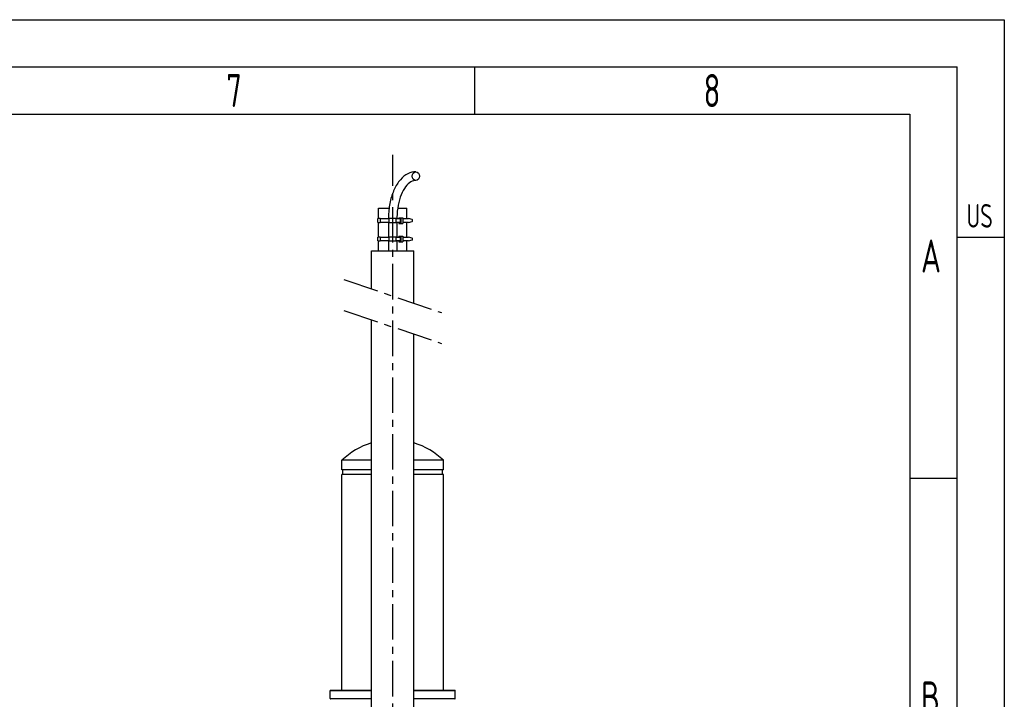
# Model space of a CAD drawing. Header units: millimetres. Extents: x -309 to 8091, y -6405 to -465.
# Tile 57 of 57: x 6008 to 8091, y -1903 to -465. Entities that reach past the tile are written whole.
import ezdxf

# ---------------------------------------------------------------- set-up
doc = ezdxf.new("R2010")
doc.units = ezdxf.units.MM
doc.header["$LTSCALE"] = 20
doc.linetypes.add('MITTE', pattern=[2, 1.25, -0.25, 0.25, -0.25])
doc.layers.get('0').update_dxf_attribs({"linetype": 'CONTINUOUS'})
for name, color, linetype in [('02-LINIE-035', 2, 'CONTINUOUS'), ('05-ACHSE', 1, 'MITTE'), ('KSB-BLATTRAND', 2, 'CONTINUOUS')]:
    doc.layers.add(name, color=color, linetype=linetype)
doc.styles.get("Standard").update_dxf_attribs({"font": 'ISOCP.SHX'})

# ---------------------------------------------------------------- blocks, each defined once
blk = doc.blocks.new('Rahmen_A3')
at = {"color": 1, "ltscale": 150}
for p, q in [((0, 297), (420, 297)), ((420, 297), (420, 0)), ((364, 287), (364, 292)), ((18, 287), (410, 287)), ((410, 287), (410, 5)), ((410, 248.5), (415, 248.5))]:
    blk.add_line(p, q, dxfattribs=at)
at = {"color": 3, "ltscale": 150}
for p, q in [((13, 292), (415, 292)), ((415, 5), (415, 292)), ((415, 274), (420, 274))]:
    blk.add_line(p, q, dxfattribs=at)
at = {"color": 1, "ltscale": 150, "width": 0.75}
for s, height, p in [('7', 3.5, (337.6875, 287.75)), ('8', 3.5, (388.1875, 287.75)), ('US', 2.5, (416, 275)), ('A', 3.5, (411.1875, 270.25)), ('B', 3.5, (411.1875, 223.5))]:
    blk.add_text(s, height=height, dxfattribs=at).set_placement(p)

msp = doc.modelspace()

# ---------------------------------------------------------------- linework, layer by layer
at = {"layer": '02-LINIE-035'}
for p, q in [((6767.2, -864.2), (6789.7, -864.2)), ((6767.2, -886.2), (6767.2, -864.2)), ((6807.9, -864.2), (6827.5, -864.2)), ((6827.5, -886.2), (6827.5, -864.2)), ((6771.1, -886.2), (6766.2, -886.2)), ((6766.2, -894.2), (6766.2, -886.2)), ((6766.2, -894.2), (6771.1, -894.2)), ((6767.2, -925.5), (6767.2, -894.2)), ((6771.1, -886.2), (6788.9, -886.2)), ((6771.1, -886.2), (6771.1, -894.2)), ((6788.9, -894.2), (6771.1, -894.2)), ((6788.3, -894.2), (6788.3, -925.5)), ((6804.6, -886.2), (6788.9, -886.2)), ((6788.9, -886.2), (6788.9, -894.2)), ((6788.9, -894.2), (6804.6, -894.2)), ((6804.6, -886.2), (6813, -886.2)), ((6804.6, -894.2), (6804.6, -886.2)), ((6813, -894.2), (6804.6, -894.2)), ((6806.3, -894.2), (6806.3, -925.5)), ((6810.5, -884.2), (6810.5, -886.2)), ((6810.5, -884.2), (6814.7, -884.2)), ((6810.5, -894.2), (6810.5, -896.2)), ((6813, -886.2), (6813, -894.2)), ((6814.7, -884.2), (6814.7, -896.2)), ((6814.7, -884.2), (6819, -884.2)), ((6819, -884.2), (6819, -896.2)), ((6819, -886.2), (6831.1, -886.2)), ((6831.1, -894.2), (6819, -894.2)), ((6827.5, -925.5), (6827.5, -894.2)), ((6838.2, -888.2), (6831.1, -886.2)), ((6831.1, -894.2), (6838.2, -892.2)), ((6810.5, -896.2), (6814.7, -896.2)), ((6814.7, -896.2), (6819, -896.2)), ((6771.1, -925.5), (6766.2, -925.5)), ((6766.2, -933.5), (6766.2, -925.5)), ((6766.2, -933.5), (6771.1, -933.5)), ((6767.2, -954.2), (6767.2, -933.5)), ((6771.1, -925.5), (6788.9, -925.5)), ((6771.1, -925.5), (6771.1, -933.5)), ((6788.9, -933.5), (6771.1, -933.5)), ((6788.3, -933.5), (6788.3, -954.2)), ((6804.6, -925.5), (6788.9, -925.5)), ((6788.9, -925.5), (6788.9, -933.5)), ((6788.9, -933.5), (6804.6, -933.5)), ((6804.6, -925.5), (6813, -925.5)), ((6804.6, -933.5), (6804.6, -925.5)), ((6813, -933.5), (6804.6, -933.5)), ((6806.3, -933.5), (6806.3, -954.2)), ((6810.5, -923.5), (6810.5, -925.5)), ((6810.5, -923.5), (6814.7, -923.5)), ((6810.5, -933.5), (6810.5, -935.5)), ((6810.5, -935.5), (6814.7, -935.5)), ((6813, -925.5), (6813, -933.5)), ((6814.7, -923.5), (6814.7, -935.5)), ((6814.7, -923.5), (6819, -923.5)), ((6814.7, -935.5), (6819, -935.5)), ((6819, -923.5), (6819, -935.5)), ((6819, -925.5), (6831.1, -925.5)), ((6831.1, -933.5), (6819, -933.5)), ((6827.5, -954.2), (6827.5, -933.5)), ((6838.2, -927.5), (6831.1, -925.5)), ((6831.1, -933.5), (6838.2, -931.4)), ((6752.3, -954.2), (6842.3, -954.2)), ((6752.3, -1034.8), (6752.3, -954.2)), ((6842.3, -1065.3), (6842.3, -954.2)), ((6752.3, -1936.2), (6752.3, -1100)), ((6842.3, -1936.2), (6842.3, -1130.5)), ((6752.3, -1397.5), (6689.8, -1397.5)), ((6689.8, -1417.5), (6689.8, -1397.5)), ((6904.8, -1397.5), (6842.3, -1397.5)), ((6904.8, -1417.5), (6904.8, -1397.5)), ((6752.3, -1417.5), (6689.8, -1417.5)), ((6752.3, -1427.5), (6689.8, -1427.5)), ((6689.8, -1884.2), (6689.8, -1427.5)), ((6691.8, -1427.5), (6691.8, -1417.5)), ((6904.8, -1417.5), (6842.3, -1417.5)), ((6904.8, -1427.5), (6842.3, -1427.5)), ((6902.8, -1427.5), (6902.8, -1417.5)), ((6904.8, -1884.2), (6904.8, -1427.5)), ((6752.3, -1885.2), (6664.8, -1885.2)), ((6664.8, -1901.2), (6664.8, -1885.2)), ((6665.8, -1884.2), (6752.3, -1884.2)), ((6842.3, -1884.2), (6928.8, -1884.2)), ((6929.8, -1885.2), (6842.3, -1885.2)), ((6929.8, -1901.2), (6929.8, -1885.2)), ((6664.8, -1901.2), (6752.3, -1901.2)), ((6752.3, -1902.2), (6665.8, -1902.2)), ((6842.3, -1901.2), (6929.8, -1901.2)), ((6928.8, -1902.2), (6842.3, -1902.2))]:
    msp.add_line(p, q, dxfattribs=at)
for centre, radius, start, end in [((6797.3, -1509.2), 155, 106.8773, 133.9117), ((6797.3, -1509.2), 155, 46.0883, 73.1227), ((6665.8, -1885.2), 1, 90, 180), ((6928.8, -1885.2), 1, 0, 90), ((6665.8, -1901.2), 1, 180, 270), ((6928.8, -1901.2), 1, 270, 0)]:
    msp.add_arc(centre, radius, start, end, dxfattribs=at)
msp.add_ellipse((6846.3, -796.2), major_axis=(0, -9), ratio=0.83885, dxfattribs=at)
for centre in [(6838, -890.2), (6838, -929.5)]:
    msp.add_ellipse(centre, major_axis=(0, -2), ratio=0.739623, start_param=0.14109, end_param=3.000502, dxfattribs=at)
for points, knots in [([(6846.3, -787.2), (6840.5, -787.2), (6834.7, -788.6), (6823.6, -794.2), (6818.2, -798.6), (6808.5, -809.7), (6804.2, -816.7), (6797, -832.5), (6794.1, -841.2), (6790, -859.8), (6788.8, -869.6), (6788.3, -881.8), (6788.3, -884), (6788.3, -886.2)], [0, 0, 0, 0, 0.265755, 0.265755, 0.558414, 0.558414, 0.872573, 0.872573, 1.186732, 1.186732, 1.500892, 1.500892, 1.570796, 1.570796, 1.570796, 1.570796]), ([(6846.3, -805.2), (6842.9, -805.2), (6839.4, -806.1), (6832.1, -810.5), (6828.3, -814), (6821.3, -823.3), (6818.1, -829), (6812.7, -842.2), (6810.5, -849.7), (6807.4, -865.8), (6806.5, -874.4), (6806.3, -884.1), (6806.3, -885.2), (6806.3, -886.2)], [0, 0, 0, 0, 0.314159, 0.314159, 0.628319, 0.628319, 0.927228, 0.927228, 1.228637, 1.228637, 1.534305, 1.534305, 1.570796, 1.570796, 1.570796, 1.570796])]:
    msp.add_open_spline(points, degree=3, knots=knots, dxfattribs=at)
at = {"layer": '05-ACHSE', "ltscale": 3}
for p, q in [((6797.3, -2857), (6797.3, -751.5)), ((6694.3, -1015.2), (6900.3, -1085)), ((6694.3, -1080.4), (6900.3, -1150.2))]:
    msp.add_line(p, q, dxfattribs=at)

# ---------------------------------------------------------------- block references
at = {"layer": 'KSB-BLATTRAND', "xscale": 20, "yscale": 20, "zscale": 20}
msp.add_blockref('Rahmen_A3', (-308.6, -6405.3), dxfattribs=at)

doc.saveas('drawing.dxf')
